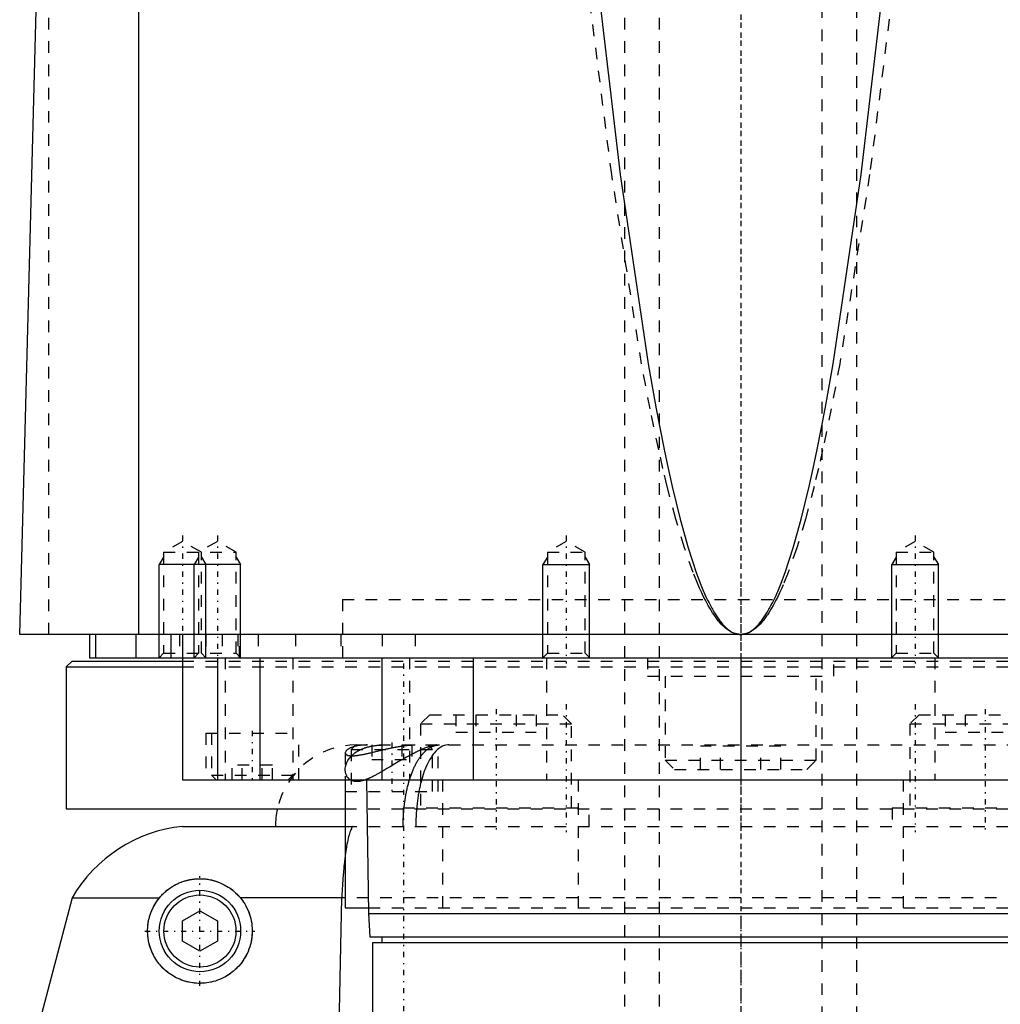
# Model space of a CAD drawing. Extents: x -90 to 90, y -1 to 818.
# Tile 6 of 11: x -62 to 22, y 361 to 446. Entities that reach past the tile are written whole.
import ezdxf

# ---------------------------------------------------------------- set-up
doc = ezdxf.new("R2010")
doc.units = 0
doc.linetypes.add('CENTER', pattern=[1.5, 0.45, -0.5, 0.05, -0.5])
doc.linetypes.add('DASHED', pattern=[2, 1, -1])
for name, color, linetype in [('AM_0', 7, 'CONTINUOUS'), ('AM_10', 7, 'CONTINUOUS'), ('AM_3', 7, 'DASHED'), ('AM_7', 7, 'CENTER')]:
    doc.layers.add(name, color=color, linetype=linetype)

msp = doc.modelspace()

# ---------------------------------------------------------------- linework, layer by layer
at = {"layer": 'AM_0', "color": 7, "linetype": 'CONTINUOUS'}
for p, q in [((-51.744, 393), (-51.744, 453.55)), ((-62, 393), (-60.5, 449.85)), ((62, 393), (-62, 393)), ((-56, 393), (-56, 391)), ((-55.474, 393), (-55.474, 391)), ((-52, 393), (-52, 391)), ((-49, 393), (-49, 391)), ((-48, 393), (-48, 380.5)), ((-57.5, 390.7), (-58, 390.2)), ((-57.5, 390.7), (-48.014, 390.7)), ((-56, 391), (56, 391)), ((-45.003, 391), (-45.003, 380.5)), ((-41.361, 391), (-41.361, 380.5)), ((-30.85, 391), (-30.85, 380.5)), ((-23, 391), (-23, 380.5)), ((-13, 391), (-13.005, 391.005)), ((0, 391), (0, 380.5)), ((13.005, 391.005), (13, 391)), ((-58, 390.2), (-58, 378)), ((-58, 390.2), (-48.014, 390.2)), ((-48, 380.5), (48, 380.5)), ((-34, 380.5), (-34, 369.5)), ((-32.175, 380.5), (-32, 369)), ((-58, 378), (-34.039, 378)), ((-48, 376.5), (-34.006, 376.5)), ((-57.5, 370.35), (-60.75, 358)), ((-57.5, 370.35), (-49.982, 370.35)), ((-34, 370.35), (-43.018, 370.35)), ((-34.315, 370.35), (-34.692, 353.502)), ((-48, 368.366), (-46.5, 369.232)), ((-46.5, 369.232), (-45, 368.366)), ((-34, 369.5), (-32.008, 369.5)), ((-48, 366.634), (-48, 368.366)), ((-45, 368.366), (-45, 366.634)), ((-32, 369), (-31.9, 367)), ((-32, 369), (32, 369)), ((-46.5, 365.768), (-48, 366.634)), ((-45, 366.634), (-46.5, 365.768)), ((-31.9, 367), (31.9, 367)), ((-30.85, 367), (-30.85, 366.5)), ((-31.65, 366.5), (-31.65, 357.5)), ((-31.65, 366.5), (31.65, 366.5))]:
    msp.add_line(p, q, dxfattribs=at)
for points in [[(-12.4, 449.85, 0), (-10.364, 432.538, 0), (-7.968, 416.271, 0), (-7.279, 412.407, 0), (-6.59, 408.891, 0), (-6.245, 407.264, 0), (-5.9, 405.725, 0), (-5.208, 402.909, 0), (-4.515, 400.445, 0), (-3.822, 398.331, 0), (-3.417, 397.261, 0), (-3.302, 396.977, 0), (-3.186, 396.703, 0), (-3.128, 396.569, 0), (-3.07, 396.438, 0), (-2.955, 396.184, 0), (-2.839, 395.939, 0), (-2.723, 395.704, 0), (-2.607, 395.479, 0), (-2.491, 395.263, 0), (-2.434, 395.159, 0), (-2.376, 395.058, 0), (-2.26, 394.862, 0), (-2.144, 394.676, 0), (-2.086, 394.587, 0), (-2.028, 394.5, 0), (-1.912, 394.333, 0), (-1.797, 394.177, 0), (-1.739, 394.102, 0), (-1.681, 394.03, 0), (-1.565, 393.893, 0), (-1.449, 393.765, 0), (-1.333, 393.648, 0), (-1.217, 393.54, 0), (-1.101, 393.442, 0), (-1.043, 393.397, 0), (-0.985, 393.354, 0), (-0.869, 393.275, 0), (-0.754, 393.207, 0), (-0.638, 393.148, 0), (-0.57, 393.118, 0), (-0.551, 393.111, 0), (-0.531, 393.103, 0), (-0.522, 393.099, 0), (-0.512, 393.096, 0), (-0.493, 393.088, 0), (-0.473, 393.082, 0), (-0.454, 393.075, 0), (-0.435, 393.069, 0), (-0.415, 393.063, 0), (-0.406, 393.06, 0), (-0.396, 393.057, 0), (-0.377, 393.052, 0), (-0.357, 393.047, 0), (-0.348, 393.044, 0), (-0.338, 393.042, 0), (-0.319, 393.037, 0), (-0.299, 393.033, 0), (-0.29, 393.031, 0), (-0.28, 393.029, 0), (-0.261, 393.025, 0), (-0.242, 393.021, 0), (-0.222, 393.018, 0), (-0.203, 393.015, 0), (-0.184, 393.012, 0), (-0.174, 393.011, 0), (-0.164, 393.01, 0), (-0.145, 393.008, 0), (-0.126, 393.006, 0), (-0.106, 393.004, 0), (-0.087, 393.003, 0), (-0.068, 393.002, 0), (-0.058, 393.001, 0), (-0.048, 393.001, 0), (-0.029, 393, 0), (-0.01, 393, 0), (0, 393, 0)], [(0, 393, 0), (0.01, 393, 0), (0.029, 393, 0), (0.048, 393.001, 0), (0.058, 393.001, 0), (0.068, 393.002, 0), (0.087, 393.003, 0), (0.106, 393.004, 0), (0.126, 393.006, 0), (0.145, 393.008, 0), (0.164, 393.01, 0), (0.174, 393.011, 0), (0.184, 393.012, 0), (0.203, 393.015, 0), (0.222, 393.018, 0), (0.242, 393.021, 0), (0.261, 393.025, 0), (0.28, 393.029, 0), (0.29, 393.031, 0), (0.299, 393.033, 0), (0.319, 393.037, 0), (0.338, 393.042, 0), (0.348, 393.044, 0), (0.357, 393.047, 0), (0.377, 393.052, 0), (0.396, 393.057, 0), (0.406, 393.06, 0), (0.415, 393.063, 0), (0.435, 393.069, 0), (0.454, 393.075, 0), (0.473, 393.082, 0), (0.493, 393.088, 0), (0.512, 393.096, 0), (0.522, 393.099, 0), (0.531, 393.103, 0), (0.551, 393.111, 0), (0.57, 393.118, 0), (0.589, 393.127, 0), (0.609, 393.135, 0), (0.628, 393.144, 0), (0.638, 393.148, 0), (0.647, 393.153, 0), (0.667, 393.162, 0), (0.686, 393.171, 0), (0.754, 393.207, 0), (0.869, 393.275, 0), (0.985, 393.354, 0), (1.043, 393.397, 0), (1.101, 393.442, 0), (1.217, 393.54, 0), (1.333, 393.648, 0), (1.449, 393.765, 0), (1.565, 393.893, 0), (1.681, 394.03, 0), (1.739, 394.102, 0), (1.797, 394.177, 0), (1.912, 394.333, 0), (2.028, 394.5, 0), (2.086, 394.587, 0), (2.144, 394.676, 0), (2.26, 394.862, 0), (2.376, 395.058, 0), (2.434, 395.159, 0), (2.491, 395.263, 0), (2.607, 395.479, 0), (2.723, 395.704, 0), (2.839, 395.939, 0), (2.955, 396.184, 0), (3.07, 396.438, 0), (3.128, 396.569, 0), (3.186, 396.703, 0), (3.302, 396.977, 0), (3.417, 397.261, 0), (3.822, 398.331, 0), (4.515, 400.445, 0), (5.208, 402.909, 0), (5.9, 405.725, 0), (6.245, 407.264, 0), (6.59, 408.891, 0), (7.279, 412.407, 0), (7.968, 416.271, 0), (10.364, 432.538, 0), (12.4, 449.85, 0)], [(-34, 374.029, 0), (-34.01, 373.945, 0), (-34.032, 373.775, 0), (-34.053, 373.6, 0), (-34.063, 373.51, 0), (-34.073, 373.42, 0), (-34.093, 373.235, 0), (-34.113, 373.046, 0), (-34.132, 372.853, 0), (-34.15, 372.655, 0), (-34.168, 372.454, 0), (-34.177, 372.351, 0), (-34.186, 372.248, 0), (-34.203, 372.038, 0), (-34.22, 371.825, 0), (-34.236, 371.608, 0), (-34.251, 371.387, 0), (-34.266, 371.163, 0), (-34.274, 371.049, 0), (-34.281, 370.935, 0), (-34.295, 370.703, 0), (-34.309, 370.469, 0), (-34.315, 370.35, 0)], [(-49.982, 370.35, 0), (-49.953, 370.385, 0), (-49.894, 370.455, 0), (-49.833, 370.523, 0), (-49.803, 370.557, 0), (-49.772, 370.59, 0), (-49.709, 370.655, 0), (-49.644, 370.719, 0), (-49.579, 370.782, 0), (-49.513, 370.843, 0), (-49.445, 370.902, 0), (-49.411, 370.932, 0), (-49.377, 370.961, 0), (-49.307, 371.017, 0), (-49.237, 371.072, 0), (-49.166, 371.125, 0), (-49.094, 371.177, 0), (-49.022, 371.227, 0), (-48.986, 371.251, 0), (-48.949, 371.275, 0), (-48.876, 371.322, 0), (-48.802, 371.366, 0), (-48.765, 371.388, 0), (-48.728, 371.41, 0), (-48.654, 371.451, 0), (-48.579, 371.491, 0), (-48.541, 371.511, 0), (-48.503, 371.53, 0), (-48.427, 371.566, 0), (-48.351, 371.601, 0), (-48.275, 371.635, 0), (-48.199, 371.667, 0), (-48.123, 371.697, 0), (-48.085, 371.712, 0), (-48.047, 371.726, 0), (-47.971, 371.753, 0), (-47.895, 371.778, 0), (-47.819, 371.802, 0), (-47.743, 371.825, 0), (-47.667, 371.846, 0), (-47.63, 371.856, 0), (-47.592, 371.866, 0), (-47.517, 371.884, 0), (-47.442, 371.9, 0), (-47.367, 371.916, 0), (-47.292, 371.93, 0), (-47.218, 371.942, 0), (-47.181, 371.948, 0), (-47.144, 371.954, 0), (-47.07, 371.964, 0), (-46.997, 371.972, 0), (-46.924, 371.98, 0), (-46.851, 371.986, 0), (-46.779, 371.991, 0), (-46.743, 371.993, 0), (-46.707, 371.995, 0), (-46.636, 371.998, 0), (-46.565, 372, 0), (-46.494, 372, 0), (-46.423, 371.999, 0), (-46.354, 371.998, 0), (-46.319, 371.996, 0), (-46.284, 371.995, 0), (-46.215, 371.991, 0), (-46.146, 371.986, 0), (-46.112, 371.983, 0), (-46.077, 371.98, 0), (-46.009, 371.973, 0), (-45.942, 371.965, 0), (-45.908, 371.961, 0), (-45.875, 371.956, 0), (-45.808, 371.946, 0), (-45.741, 371.936, 0), (-45.512, 371.89, 0), (-45.129, 371.786, 0), (-44.759, 371.65, 0), (-44.403, 371.482, 0), (-44.064, 371.284, 0), (-43.901, 371.173, 0), (-43.742, 371.056, 0), (-43.437, 370.797, 0), (-43.268, 370.632, 0), (-43.221, 370.582, 0), (-43.175, 370.532, 0), (-43.152, 370.507, 0), (-43.129, 370.481, 0), (-43.084, 370.429, 0), (-43.04, 370.377, 0), (-43.018, 370.35, 0)], [(-43.018, 370.35, 0), (-42.961, 370.279, 0), (-42.853, 370.136, 0), (-42.75, 369.987, 0), (-42.7, 369.91, 0), (-42.651, 369.831, 0), (-42.556, 369.667, 0), (-42.467, 369.497, 0), (-42.385, 369.321, 0), (-42.309, 369.138, 0), (-42.24, 368.951, 0), (-42.209, 368.855, 0), (-42.18, 368.759, 0), (-42.127, 368.563, 0), (-42.084, 368.364, 0), (-42.049, 368.162, 0), (-42.023, 367.959, 0), (-42.007, 367.755, 0), (-42.003, 367.652, 0), (-42, 367.55, 0), (-42.003, 367.346, 0), (-42.014, 367.144, 0), (-42.023, 367.043, 0), (-42.035, 366.944, 0), (-42.064, 366.743, 0), (-42.104, 366.54, 0), (-42.127, 366.439, 0), (-42.153, 366.337, 0), (-42.212, 366.134, 0), (-42.282, 365.933, 0), (-42.361, 365.734, 0), (-42.45, 365.538, 0), (-42.549, 365.347, 0), (-42.601, 365.253, 0), (-42.656, 365.16, 0), (-42.773, 364.979, 0), (-42.897, 364.804, 0), (-43.029, 364.636, 0), (-43.168, 364.476, 0), (-43.313, 364.323, 0), (-43.387, 364.25, 0), (-43.463, 364.18, 0), (-43.617, 364.045, 0), (-43.774, 363.92, 0), (-43.935, 363.802, 0), (-44.101, 363.693, 0), (-44.272, 363.59, 0), (-44.359, 363.542, 0), (-44.446, 363.496, 0), (-44.624, 363.41, 0), (-44.805, 363.332, 0), (-44.987, 363.262, 0), (-45.171, 363.201, 0), (-45.356, 363.148, 0), (-45.449, 363.124, 0), (-45.542, 363.103, 0), (-45.727, 363.067, 0), (-45.911, 363.039, 0), (-46.094, 363.018, 0), (-46.275, 363.006, 0), (-46.454, 363, 0), (-46.543, 363, 0), (-46.63, 363.002, 0), (-46.803, 363.01, 0), (-46.971, 363.025, 0), (-47.054, 363.034, 0), (-47.135, 363.045, 0), (-47.295, 363.071, 0), (-47.455, 363.102, 0), (-47.534, 363.12, 0), (-47.613, 363.14, 0), (-47.771, 363.183, 0), (-47.927, 363.232, 0), (-48.081, 363.287, 0), (-48.233, 363.347, 0), (-48.383, 363.413, 0), (-48.457, 363.448, 0), (-48.53, 363.484, 0), (-48.675, 363.56, 0), (-48.816, 363.642, 0), (-48.954, 363.728, 0), (-49.089, 363.819, 0), (-49.22, 363.915, 0), (-49.284, 363.964, 0), (-49.347, 364.015, 0), (-49.469, 364.119, 0), (-49.588, 364.227, 0), (-49.702, 364.338, 0), (-49.812, 364.454, 0), (-49.917, 364.572, 0), (-49.968, 364.632, 0), (-50.017, 364.693, 0), (-50.112, 364.817, 0), (-50.203, 364.943, 0), (-50.29, 365.073, 0), (-50.374, 365.21, 0), (-50.454, 365.352, 0), (-50.493, 365.425, 0), (-50.531, 365.5, 0), (-50.603, 365.653, 0), (-50.671, 365.811, 0), (-50.733, 365.973, 0), (-50.79, 366.141, 0), (-50.84, 366.312, 0), (-50.863, 366.399, 0), (-50.885, 366.487, 0), (-50.922, 366.667, 0), (-50.953, 366.849, 0), (-50.965, 366.942, 0), (-50.976, 367.035, 0), (-50.992, 367.224, 0), (-50.999, 367.415, 0), (-51, 367.512, 0), (-50.999, 367.609, 0), (-50.99, 367.804, 0), (-50.972, 368.001, 0), (-50.945, 368.199, 0), (-50.91, 368.398, 0), (-50.884, 368.514, 0), (-50.876, 368.548, 0), (-50.868, 368.581, 0), (-50.864, 368.598, 0), (-50.86, 368.614, 0), (-50.851, 368.648, 0), (-50.842, 368.681, 0), (-50.838, 368.698, 0), (-50.833, 368.714, 0), (-50.824, 368.748, 0), (-50.814, 368.781, 0), (-50.809, 368.798, 0), (-50.804, 368.814, 0), (-50.794, 368.848, 0), (-50.783, 368.881, 0), (-50.772, 368.914, 0), (-50.761, 368.947, 0), (-50.75, 368.98, 0), (-50.744, 368.997, 0), (-50.738, 369.013, 0), (-50.726, 369.046, 0), (-50.714, 369.079, 0), (-50.702, 369.112, 0), (-50.689, 369.144, 0), (-50.676, 369.177, 0), (-50.669, 369.193, 0), (-50.663, 369.209, 0), (-50.649, 369.242, 0), (-50.636, 369.274, 0), (-50.622, 369.306, 0), (-50.607, 369.338, 0), (-50.593, 369.371, 0), (-50.585, 369.386, 0), (-50.578, 369.402, 0), (-50.563, 369.434, 0), (-50.548, 369.466, 0), (-50.493, 369.575, 0), (-50.392, 369.759, 0), (-50.338, 369.849, 0), (-50.283, 369.937, 0), (-50.168, 370.108, 0), (-50.046, 370.271, 0), (-49.982, 370.35, 0)]]:
    msp.add_polyline3d(points, dxfattribs=at)
for radius in [3.5, 3.1]:
    msp.add_circle((-46.5, 367.5), radius, dxfattribs=at)
for centre, radius, start, end in [((-33, 376.5), 7, 167.62637, 180), ((-46.693, 364.069), 12.5, 96.00221, 149.83328)]:
    msp.add_arc(centre, radius, start, end, dxfattribs=at)
at = {"layer": 'AM_10', "color": 7, "linetype": 'CONTINUOUS'}
for p, q in [((-49.621, 399.656), (-50, 399)), ((-46.621, 399.656), (-47, 399)), ((-46.379, 399.656), (-46, 399)), ((-43.379, 399.656), (-43, 399)), ((-16.621, 399.656), (-17, 399)), ((-13.379, 399.656), (-13, 399)), ((13.379, 399.656), (13, 399)), ((16.621, 399.656), (17, 399)), ((-50, 391), (-50, 399)), ((-43, 399), (-50, 399)), ((-47, 391), (-47, 399)), ((-46, 391), (-46, 399)), ((-43, 391), (-43, 399)), ((-17, 391), (-17, 399)), ((-17, 399), (-13, 399)), ((-13, 391), (-13, 399)), ((13, 391), (13, 399)), ((13, 399), (17, 399)), ((17, 391), (17, 399))]:
    msp.add_line(p, q, dxfattribs=at)
at = {"layer": 'AM_3', "color": 6, "linetype": 'DASHED'}
for p, q in [((-7, 792), (-7, 266)), ((7, 266), (7, 792)), ((-10, 780), (-10, 306)), ((10, 306), (10, 780)), ((-59.5, 393), (-59.5, 451.989)), ((-48, 401), (-49.621, 400.064)), ((-46.379, 400.064), (-48, 401)), ((-45, 401), (-46.621, 400.064)), ((-43.379, 400.064), (-45, 401)), ((-15, 401), (-16.621, 400.064)), ((-13.379, 400.064), (-15, 401)), ((15, 401), (13.379, 400.064)), ((16.621, 400.064), (15, 401)), ((-49.621, 400.064), (-49.621, 391.379)), ((-49.621, 400.064), (-43.379, 400.064)), ((-46.621, 400.064), (-46.621, 391.379)), ((-46.379, 391.379), (-46.379, 400.064)), ((-43.379, 391.379), (-43.379, 400.064)), ((-16.621, 400.064), (-16.621, 391.379)), ((-16.621, 400.064), (-13.379, 400.064)), ((-13.379, 391.379), (-13.379, 400.064)), ((13.379, 400.064), (13.379, 391.379)), ((13.379, 400.064), (16.621, 400.064)), ((16.621, 391.379), (16.621, 400.064)), ((-34.25, 396), (34.25, 396)), ((-34.25, 396), (-34.25, 390.7)), ((-34.25, 396), (0, 396)), ((-48.25, 393), (-48.25, 391)), ((-46, 393), (-46, 391)), ((-44.587, 393), (-44.587, 391)), ((-43.236, 393), (-43.236, 391)), ((-43.087, 391), (-43.087, 393)), ((-41.5, 393), (-41.5, 391)), ((-38.286, 393), (-38.286, 391)), ((-34.381, 393), (-34.381, 391)), ((-30.84, 393), (-30.84, 391)), ((-28, 393), (-28, 391)), ((-49.621, 391.379), (-50, 391)), ((-49.621, 391.379), (-43.379, 391.379)), ((-46.621, 391.379), (-47, 391)), ((-46, 391), (-46.379, 391.379)), ((-43, 391), (-43.379, 391.379)), ((-16.621, 391.379), (-17, 391)), ((-16.621, 391.379), (-13.379, 391.379)), ((-13.005, 391.005), (-13.379, 391.379)), ((13.379, 391.379), (13.005, 391.005)), ((13.379, 391.379), (16.621, 391.379)), ((17, 391), (16.621, 391.379)), ((-48.014, 390.7), (48.014, 390.7)), ((-44.341, 391), (-44.341, 380.5)), ((-38.5, 391), (-38.5, 380.5)), ((-28.477, 391), (-28.477, 380.5)), ((-16.695, 391), (-16.695, 380.5)), ((-8, 391), (-8, 389.4)), ((8, 389.4), (8, 391)), ((16.695, 391), (16.695, 380.5)), ((-48.014, 390.2), (48.014, 390.2)), ((-8, 389.4), (8, 389.4)), ((-6.5, 389.4), (-6.5, 382.2)), ((6.5, 382.2), (6.5, 389.4)), ((-26.737, 386.1), (-27.537, 385.3)), ((-26.737, 386.1), (-15.337, 386.1)), ((-24.502, 386.1), (-24.502, 384.6)), ((-22.77, 386.1), (-22.77, 384.6)), ((-19.305, 386.1), (-19.305, 384.6)), ((-17.573, 386.1), (-17.573, 384.6)), ((-14.537, 385.3), (-15.337, 386.1)), ((15.337, 386.1), (14.537, 385.3)), ((15.337, 386.1), (26.737, 386.1)), ((17.573, 386.1), (17.573, 384.6)), ((19.305, 386.1), (19.305, 384.6)), ((-27.537, 385.3), (-27.537, 378.1)), ((-27.537, 385.3), (-14.537, 385.3)), ((-14.537, 378.1), (-14.537, 385.3)), ((14.537, 385.3), (14.537, 378.1)), ((14.537, 385.3), (27.537, 385.3)), ((-46, 384.5), (-46, 380.5)), ((-46, 384.5), (-38, 384.5)), ((-45.5, 384.5), (-45.5, 380.9)), ((-38, 380.5), (-38, 384.5)), ((-24.502, 384.6), (-17.573, 384.6)), ((17.573, 384.6), (24.502, 384.6)), ((-33.1, 383.5), (-33.5, 383.1)), ((-33.1, 383.5), (33.1, 383.5)), ((-31.732, 383.5), (-31.732, 382.25)), ((-30.866, 383.5), (-30.866, 382.25)), ((-29.134, 383.5), (-29.134, 382.25)), ((-28.268, 383.5), (-28.268, 382.25)), ((-26.5, 383.1), (-26.9, 383.5)), ((-26, 379.5), (-26, 383.5)), ((-34, 382.813), (-34, 380.5)), ((-33.5, 383.1), (-33.5, 379.5)), ((-33.5, 383.1), (-26.5, 383.1)), ((-26.5, 379.5), (-26.5, 383.1)), ((-3.464, 381.4), (-3.464, 383.4)), ((3.464, 383.4), (-3.464, 383.4)), ((-1.732, 381.4), (-1.732, 383.4)), ((1.732, 381.4), (1.732, 383.4)), ((3.464, 381.4), (3.464, 383.4)), ((-31.732, 382.25), (-28.268, 382.25)), ((-6.5, 382.2), (-5.7, 381.4)), ((-6.5, 382.2), (6.5, 382.2)), ((5.7, 381.4), (6.5, 382.2)), ((-43.732, 380.5), (-43.732, 381.75)), ((-40.268, 381.75), (-43.732, 381.75)), ((-42.866, 380.5), (-42.866, 381.75)), ((-41.134, 380.5), (-41.134, 381.75)), ((-40.268, 380.5), (-40.268, 381.75)), ((-5.7, 381.4), (5.7, 381.4)), ((-45.5, 380.9), (-45.1, 380.5)), ((-45.5, 380.9), (-38.5, 380.9)), ((-38.9, 380.5), (-38.5, 380.9)), ((-25.65, 380.5), (-25.65, 369.5)), ((-13.979, 380.5), (-13.979, 369.5)), ((13.979, 380.5), (13.979, 369.5)), ((-34, 379.5), (-26, 379.5)), ((-34.039, 378), (34.039, 378)), ((-29.037, 378.1), (-29.037, 376.5)), ((-29.037, 378.1), (-13.037, 378.1)), ((-27.861, 378.1), (-27.87, 378)), ((-13.037, 376.5), (-13.037, 378.1)), ((13.037, 378.1), (13.037, 376.5)), ((13.037, 378.1), (29.037, 378.1)), ((-34.006, 376.5), (34.006, 376.5)), ((34, 370.35), (-34, 370.35)), ((-32.008, 369.5), (32.008, 369.5))]:
    msp.add_line(p, q, dxfattribs=at)
for points in [[(0, 393, 0), (-0.01, 393, 0), (-0.031, 393, 0), (-0.052, 393.001, 0), (-0.062, 393.001, 0), (-0.072, 393.002, 0), (-0.093, 393.003, 0), (-0.114, 393.004, 0), (-0.134, 393.006, 0), (-0.155, 393.008, 0), (-0.176, 393.01, 0), (-0.186, 393.011, 0), (-0.196, 393.012, 0), (-0.217, 393.015, 0), (-0.238, 393.018, 0), (-0.258, 393.021, 0), (-0.279, 393.025, 0), (-0.3, 393.029, 0), (-0.31, 393.031, 0), (-0.32, 393.033, 0), (-0.341, 393.037, 0), (-0.362, 393.042, 0), (-0.372, 393.044, 0), (-0.382, 393.047, 0), (-0.403, 393.052, 0), (-0.424, 393.057, 0), (-0.434, 393.06, 0), (-0.444, 393.063, 0), (-0.465, 393.069, 0), (-0.486, 393.075, 0), (-0.506, 393.082, 0), (-0.527, 393.088, 0), (-0.548, 393.095, 0), (-0.558, 393.099, 0), (-0.568, 393.103, 0), (-0.589, 393.11, 0), (-0.61, 393.118, 0), (-0.682, 393.148, 0), (-0.806, 393.207, 0), (-0.93, 393.275, 0), (-1.054, 393.354, 0), (-1.116, 393.396, 0), (-1.178, 393.442, 0), (-1.302, 393.54, 0), (-1.426, 393.647, 0), (-1.549, 393.765, 0), (-1.673, 393.892, 0), (-1.797, 394.029, 0), (-1.859, 394.101, 0), (-1.921, 394.176, 0), (-2.045, 394.332, 0), (-2.169, 394.499, 0), (-2.231, 394.586, 0), (-2.293, 394.675, 0), (-2.417, 394.861, 0), (-2.541, 395.057, 0), (-2.603, 395.158, 0), (-2.664, 395.262, 0), (-2.788, 395.477, 0), (-2.912, 395.702, 0), (-3.036, 395.937, 0), (-3.16, 396.182, 0), (-3.284, 396.436, 0), (-3.345, 396.567, 0), (-3.407, 396.701, 0), (-3.531, 396.974, 0), (-3.655, 397.258, 0), (-4.088, 398.328, 0), (-4.829, 400.441, 0), (-5.57, 402.904, 0), (-6.311, 405.719, 0), (-6.68, 407.258, 0), (-7.05, 408.884, 0), (-7.788, 412.399, 0), (-8.524, 416.263, 0), (-11.092, 432.53, 0), (-13.276, 449.85, 0)], [(13.276, 449.85, 0), (11.092, 432.53, 0), (8.524, 416.263, 0), (7.788, 412.399, 0), (7.05, 408.884, 0), (6.68, 407.258, 0), (6.311, 405.719, 0), (5.57, 402.904, 0), (4.829, 400.441, 0), (4.088, 398.328, 0), (3.655, 397.258, 0), (3.531, 396.974, 0), (3.407, 396.701, 0), (3.345, 396.567, 0), (3.284, 396.436, 0), (3.16, 396.182, 0), (3.036, 395.937, 0), (2.912, 395.702, 0), (2.788, 395.477, 0), (2.664, 395.262, 0), (2.603, 395.158, 0), (2.541, 395.057, 0), (2.417, 394.861, 0), (2.293, 394.675, 0), (2.231, 394.586, 0), (2.169, 394.499, 0), (2.045, 394.332, 0), (1.921, 394.176, 0), (1.859, 394.101, 0), (1.797, 394.029, 0), (1.673, 393.892, 0), (1.549, 393.765, 0), (1.426, 393.647, 0), (1.302, 393.54, 0), (1.178, 393.442, 0), (1.116, 393.396, 0), (1.054, 393.354, 0), (0.93, 393.275, 0), (0.806, 393.207, 0), (0.682, 393.148, 0), (0.558, 393.099, 0), (0.486, 393.075, 0), (0.465, 393.069, 0), (0.444, 393.063, 0), (0.434, 393.06, 0), (0.424, 393.057, 0), (0.403, 393.052, 0), (0.382, 393.047, 0), (0.372, 393.044, 0), (0.362, 393.042, 0), (0.341, 393.037, 0), (0.32, 393.033, 0), (0.31, 393.031, 0), (0.3, 393.029, 0), (0.279, 393.025, 0), (0.258, 393.021, 0), (0.238, 393.018, 0), (0.217, 393.015, 0), (0.196, 393.012, 0), (0.186, 393.011, 0), (0.176, 393.01, 0), (0.155, 393.008, 0), (0.134, 393.006, 0), (0.114, 393.004, 0), (0.093, 393.003, 0), (0.072, 393.002, 0), (0.062, 393.001, 0), (0.052, 393.001, 0), (0.031, 393, 0), (0.01, 393, 0), (0, 393, 0)], [(-32.107, 383.5, 0), (-32.202, 383.499, 0), (-32.387, 383.492, 0), (-32.564, 383.479, 0), (-32.649, 383.47, 0), (-32.732, 383.46, 0), (-32.892, 383.436, 0), (-33.042, 383.406, 0), (-33.183, 383.371, 0), (-33.313, 383.333, 0), (-33.434, 383.291, 0), (-33.49, 383.268, 0), (-33.543, 383.245, 0), (-33.642, 383.197, 0), (-33.729, 383.147, 0), (-33.804, 383.096, 0), (-33.868, 383.043, 0), (-33.92, 382.991, 0), (-33.941, 382.964, 0), (-33.959, 382.938, 0), (-33.985, 382.887, 0), (-33.998, 382.837, 0), (-34, 382.813, 0)], [(-34, 382.813, 0), (-34, 382.806, 0), (-33.999, 382.791, 0), (-33.996, 382.777, 0), (-33.994, 382.77, 0), (-33.992, 382.763, 0), (-33.987, 382.75, 0), (-33.98, 382.736, 0), (-33.972, 382.723, 0), (-33.963, 382.711, 0), (-33.952, 382.699, 0), (-33.947, 382.693, 0), (-33.94, 382.687, 0), (-33.927, 382.676, 0), (-33.912, 382.665, 0), (-33.896, 382.655, 0), (-33.879, 382.645, 0), (-33.86, 382.636, 0), (-33.851, 382.631, 0), (-33.84, 382.627, 0), (-33.819, 382.618, 0), (-33.796, 382.611, 0), (-33.784, 382.607, 0), (-33.772, 382.604, 0), (-33.746, 382.597, 0), (-33.72, 382.591, 0), (-33.706, 382.588, 0), (-33.691, 382.586, 0), (-33.662, 382.581, 0), (-33.631, 382.577, 0), (-33.598, 382.574, 0), (-33.564, 382.571, 0), (-33.529, 382.569, 0), (-33.511, 382.568, 0), (-33.493, 382.567, 0), (-33.455, 382.566, 0), (-33.416, 382.566, 0), (-33.376, 382.567, 0), (-33.335, 382.568, 0), (-33.292, 382.57, 0), (-33.27, 382.571, 0), (-33.248, 382.573, 0), (-33.203, 382.576, 0), (-33.157, 382.58, 0), (-33.11, 382.585, 0), (-33.061, 382.59, 0), (-33.011, 382.596, 0), (-32.986, 382.599, 0), (-32.96, 382.602, 0), (-32.908, 382.609, 0), (-32.855, 382.617, 0), (-32.8, 382.626, 0), (-32.745, 382.635, 0), (-32.688, 382.645, 0), (-32.659, 382.65, 0), (-32.63, 382.655, 0), (-32.572, 382.666, 0), (-32.512, 382.677, 0), (-32.452, 382.689, 0), (-32.39, 382.701, 0), (-32.328, 382.714, 0), (-32.297, 382.721, 0), (-32.265, 382.728, 0), (-32.201, 382.741, 0), (-32.136, 382.756, 0), (-32.104, 382.763, 0), (-32.071, 382.77, 0), (-32.004, 382.785, 0), (-31.937, 382.801, 0), (-31.903, 382.808, 0), (-31.869, 382.816, 0), (-31.801, 382.832, 0), (-31.731, 382.849, 0), (-31.661, 382.865, 0), (-31.59, 382.882, 0), (-31.519, 382.899, 0), (-31.483, 382.908, 0), (-31.447, 382.917, 0), (-31.374, 382.934, 0), (-31.301, 382.952, 0), (-31.227, 382.97, 0), (-31.152, 382.988, 0), (-31.078, 383.006, 0), (-31.04, 383.015, 0), (-31.002, 383.024, 0), (-30.926, 383.042, 0), (-30.85, 383.06, 0), (-30.773, 383.079, 0), (-30.696, 383.097, 0), (-30.619, 383.115, 0), (-30.58, 383.124, 0), (-30.541, 383.133, 0), (-30.463, 383.151, 0), (-30.384, 383.168, 0), (-30.305, 383.186, 0), (-30.226, 383.203, 0), (-30.147, 383.22, 0), (-30.107, 383.229, 0), (-30.068, 383.237, 0), (-29.988, 383.254, 0), (-29.908, 383.27, 0), (-29.828, 383.286, 0), (-29.748, 383.302, 0), (-29.668, 383.317, 0), (-29.627, 383.324, 0), (-29.587, 383.332, 0), (-29.507, 383.346, 0), (-29.427, 383.36, 0), (-29.387, 383.367, 0), (-29.347, 383.374, 0), (-29.267, 383.386, 0), (-29.187, 383.399, 0), (-29.147, 383.405, 0), (-29.108, 383.411, 0), (-29.028, 383.422, 0), (-28.949, 383.432, 0), (-28.87, 383.442, 0), (-28.791, 383.451, 0), (-28.712, 383.46, 0), (-28.673, 383.464, 0), (-28.634, 383.468, 0), (-28.556, 383.475, 0), (-28.478, 383.481, 0), (-28.402, 383.486, 0), (-28.325, 383.491, 0), (-28.25, 383.494, 0), (-28.212, 383.496, 0), (-28.175, 383.497, 0), (-28.101, 383.499, 0), (-28.028, 383.5, 0), (-27.991, 383.5, 0)], [(-34, 381.377, 0), (-33.997, 381.463, 0), (-33.975, 381.638, 0), (-33.931, 381.815, 0), (-33.901, 381.903, 0), (-33.865, 381.991, 0), (-33.776, 382.164, 0), (-33.666, 382.332, 0), (-33.591, 382.428, 0), (-33.568, 382.455, 0), (-33.545, 382.481, 0), (-33.533, 382.495, 0), (-33.521, 382.508, 0), (-33.496, 382.534, 0), (-33.471, 382.56, 0), (-33.445, 382.586, 0), (-33.418, 382.611, 0), (-33.391, 382.637, 0), (-33.377, 382.649, 0), (-33.364, 382.662, 0), (-33.335, 382.686, 0), (-33.306, 382.711, 0), (-33.277, 382.735, 0), (-33.247, 382.759, 0), (-33.216, 382.783, 0), (-33.2, 382.795, 0), (-33.184, 382.806, 0), (-33.152, 382.83, 0), (-33.12, 382.852, 0), (-33.103, 382.864, 0), (-33.087, 382.875, 0), (-33.053, 382.897, 0), (-33.019, 382.919, 0), (-33.001, 382.93, 0), (-32.984, 382.941, 0), (-32.948, 382.962, 0), (-32.912, 382.983, 0), (-32.875, 383.003, 0), (-32.837, 383.024, 0), (-32.799, 383.043, 0), (-32.78, 383.053, 0), (-32.761, 383.063, 0), (-32.722, 383.082, 0), (-32.682, 383.101, 0), (-32.641, 383.119, 0), (-32.6, 383.138, 0), (-32.559, 383.155, 0), (-32.538, 383.164, 0), (-32.516, 383.173, 0), (-32.474, 383.189, 0), (-32.43, 383.206, 0), (-32.387, 383.222, 0), (-32.342, 383.237, 0), (-32.298, 383.253, 0), (-32.275, 383.26, 0), (-32.252, 383.267, 0), (-32.207, 383.282, 0), (-32.161, 383.295, 0), (-32.114, 383.309, 0), (-32.067, 383.322, 0), (-32.019, 383.334, 0), (-31.995, 383.34, 0), (-31.971, 383.346, 0), (-31.922, 383.358, 0), (-31.873, 383.369, 0), (-31.824, 383.38, 0), (-31.774, 383.39, 0), (-31.724, 383.4, 0), (-31.698, 383.405, 0), (-31.673, 383.409, 0), (-31.622, 383.418, 0), (-31.57, 383.427, 0), (-31.544, 383.431, 0), (-31.518, 383.434, 0), (-31.465, 383.442, 0), (-31.413, 383.449, 0), (-31.386, 383.452, 0), (-31.36, 383.456, 0), (-31.306, 383.462, 0), (-31.253, 383.467, 0), (-31.199, 383.472, 0), (-31.145, 383.477, 0), (-31.091, 383.481, 0), (-31.064, 383.483, 0), (-31.037, 383.485, 0), (-30.982, 383.488, 0), (-30.927, 383.491, 0), (-30.872, 383.494, 0), (-30.817, 383.496, 0), (-30.761, 383.498, 0), (-30.733, 383.498, 0), (-30.705, 383.499, 0), (-30.649, 383.5, 0), (-30.593, 383.5, 0), (-30.565, 383.5, 0)], [(-29.026, 376.5, 0), (-29.026, 376.551, 0), (-29.025, 376.654, 0), (-29.024, 376.757, 0), (-29.023, 376.808, 0), (-29.022, 376.859, 0), (-29.019, 376.962, 0), (-29.016, 377.064, 0), (-29.012, 377.166, 0), (-29.007, 377.268, 0), (-29.002, 377.37, 0), (-28.999, 377.42, 0), (-28.996, 377.471, 0), (-28.99, 377.572, 0), (-28.983, 377.673, 0), (-28.975, 377.774, 0), (-28.966, 377.875, 0), (-28.957, 377.975, 0), (-28.953, 378.025, 0), (-28.948, 378.075, 0), (-28.937, 378.174, 0), (-28.926, 378.273, 0), (-28.921, 378.323, 0), (-28.915, 378.372, 0), (-28.902, 378.47, 0), (-28.89, 378.568, 0), (-28.883, 378.617, 0), (-28.876, 378.666, 0), (-28.862, 378.763, 0), (-28.847, 378.86, 0), (-28.832, 378.956, 0), (-28.816, 379.052, 0), (-28.799, 379.147, 0), (-28.791, 379.195, 0), (-28.782, 379.242, 0), (-28.764, 379.336, 0), (-28.746, 379.429, 0), (-28.727, 379.522, 0), (-28.707, 379.614, 0), (-28.687, 379.705, 0), (-28.676, 379.751, 0), (-28.666, 379.796, 0), (-28.645, 379.886, 0), (-28.623, 379.975, 0), (-28.6, 380.063, 0), (-28.577, 380.15, 0), (-28.554, 380.237, 0), (-28.542, 380.28, 0), (-28.53, 380.323, 0), (-28.505, 380.408, 0), (-28.48, 380.492, 0), (-28.454, 380.575, 0), (-28.428, 380.658, 0), (-28.401, 380.739, 0), (-28.387, 380.78, 0), (-28.373, 380.82, 0), (-28.345, 380.9, 0), (-28.317, 380.979, 0), (-28.288, 381.057, 0), (-28.259, 381.134, 0), (-28.229, 381.21, 0), (-28.213, 381.247, 0), (-28.198, 381.285, 0), (-28.167, 381.359, 0), (-28.136, 381.432, 0), (-28.12, 381.468, 0), (-28.104, 381.504, 0), (-28.071, 381.575, 0), (-28.039, 381.644, 0), (-28.022, 381.679, 0), (-28.005, 381.713, 0), (-27.972, 381.78, 0), (-27.937, 381.847, 0), (-27.903, 381.912, 0), (-27.868, 381.976, 0), (-27.833, 382.038, 0), (-27.815, 382.069, 0), (-27.797, 382.1, 0), (-27.761, 382.16, 0), (-27.724, 382.219, 0), (-27.687, 382.277, 0), (-27.65, 382.334, 0), (-27.612, 382.389, 0), (-27.593, 382.417, 0), (-27.574, 382.444, 0), (-27.536, 382.497, 0), (-27.497, 382.548, 0), (-27.458, 382.599, 0), (-27.418, 382.648, 0), (-27.378, 382.696, 0), (-27.358, 382.719, 0), (-27.338, 382.742, 0), (-27.298, 382.788, 0), (-27.257, 382.832, 0), (-27.216, 382.874, 0), (-27.174, 382.916, 0), (-27.132, 382.955, 0), (-27.111, 382.975, 0), (-27.09, 382.994, 0), (-27.048, 383.031, 0), (-27.005, 383.067, 0), (-26.963, 383.101, 0), (-26.92, 383.134, 0), (-26.877, 383.166, 0), (-26.855, 383.181, 0), (-26.833, 383.196, 0), (-26.79, 383.225, 0), (-26.746, 383.252, 0), (-26.724, 383.265, 0), (-26.702, 383.278, 0), (-26.658, 383.303, 0), (-26.613, 383.326, 0), (-26.591, 383.337, 0), (-26.569, 383.347, 0), (-26.524, 383.368, 0), (-26.479, 383.386, 0), (-26.434, 383.404, 0), (-26.389, 383.42, 0), (-26.344, 383.434, 0), (-26.321, 383.441, 0), (-26.298, 383.447, 0), (-26.253, 383.459, 0), (-26.207, 383.469, 0), (-26.161, 383.478, 0), (-26.116, 383.485, 0), (-26.07, 383.491, 0), (-26.047, 383.493, 0), (-26.024, 383.495, 0), (-25.977, 383.498, 0), (-25.931, 383.5, 0), (-25.908, 383.5, 0)], [(-26.161, 383.5, 0), (-26.181, 383.5, 0), (-26.226, 383.497, 0), (-26.275, 383.492, 0), (-26.302, 383.488, 0), (-26.329, 383.484, 0), (-26.387, 383.474, 0), (-26.45, 383.46, 0), (-26.517, 383.444, 0), (-26.588, 383.425, 0), (-26.663, 383.403, 0), (-26.702, 383.39, 0), (-26.742, 383.378, 0), (-26.824, 383.35, 0), (-26.91, 383.32, 0), (-26.999, 383.287, 0), (-27.09, 383.251, 0), (-27.185, 383.212, 0), (-27.233, 383.192, 0), (-27.282, 383.172, 0), (-27.383, 383.128, 0), (-27.485, 383.082, 0), (-27.537, 383.059, 0)], [(-25.11, 383.5, 0), (-25.188, 383.498, 0), (-25.342, 383.478, 0), (-25.495, 383.438, 0), (-25.57, 383.411, 0), (-25.646, 383.379, 0), (-25.795, 383.3, 0), (-25.942, 383.202, 0), (-26.086, 383.085, 0), (-26.227, 382.949, 0), (-26.365, 382.794, 0), (-26.433, 382.709, 0), (-26.499, 382.621, 0), (-26.629, 382.431, 0), (-26.754, 382.223, 0), (-26.875, 382, 0), (-26.99, 381.76, 0), (-27.1, 381.505, 0), (-27.153, 381.371, 0), (-27.205, 381.234, 0), (-27.303, 380.95, 0), (-27.395, 380.654, 0), (-27.438, 380.501, 0)], [(-27.537, 383.059, 0), (-27.558, 383.049, 0), (-27.6, 383.03, 0), (-27.642, 383.01, 0), (-27.663, 383, 0), (-27.684, 382.99, 0), (-27.726, 382.97, 0), (-27.769, 382.949, 0), (-27.812, 382.928, 0), (-27.855, 382.907, 0), (-27.899, 382.886, 0), (-27.921, 382.875, 0), (-27.943, 382.864, 0), (-27.987, 382.842, 0), (-28.031, 382.819, 0), (-28.076, 382.797, 0), (-28.12, 382.774, 0), (-28.165, 382.751, 0), (-28.188, 382.739, 0), (-28.21, 382.727, 0), (-28.255, 382.704, 0), (-28.301, 382.68, 0), (-28.324, 382.668, 0), (-28.347, 382.656, 0), (-28.392, 382.631, 0), (-28.438, 382.607, 0), (-28.461, 382.594, 0), (-28.484, 382.582, 0), (-28.531, 382.557, 0), (-28.577, 382.532, 0), (-28.741, 382.442, 0), (-29.023, 382.283, 0), (-29.306, 382.121, 0), (-29.588, 381.956, 0), (-29.869, 381.791, 0), (-30.008, 381.708, 0), (-30.147, 381.626, 0), (-30.421, 381.464, 0), (-30.69, 381.306, 0), (-30.953, 381.154, 0), (-31.21, 381.009, 0), (-31.459, 380.874, 0), (-31.581, 380.811, 0), (-31.602, 380.8, 0), (-31.642, 380.78, 0), (-31.681, 380.76, 0), (-31.701, 380.75, 0), (-31.721, 380.741, 0), (-31.76, 380.721, 0), (-31.799, 380.703, 0), (-31.838, 380.684, 0), (-31.877, 380.666, 0), (-31.916, 380.648, 0), (-31.935, 380.64, 0), (-31.954, 380.631, 0), (-31.993, 380.614, 0), (-32.031, 380.597, 0), (-32.069, 380.581, 0), (-32.107, 380.565, 0), (-32.145, 380.55, 0), (-32.164, 380.543, 0), (-32.183, 380.535, 0), (-32.22, 380.521, 0), (-32.258, 380.507, 0), (-32.276, 380.5, 0)], [(-33.58, 380.5, 0), (-33.603, 380.516, 0), (-33.647, 380.55, 0), (-33.688, 380.587, 0), (-33.708, 380.606, 0), (-33.727, 380.625, 0), (-33.763, 380.666, 0), (-33.796, 380.708, 0), (-33.827, 380.753, 0), (-33.855, 380.799, 0), (-33.881, 380.847, 0), (-33.893, 380.872, 0), (-33.904, 380.897, 0), (-33.925, 380.949, 0), (-33.944, 381.002, 0), (-33.959, 381.056, 0), (-33.973, 381.112, 0), (-33.983, 381.169, 0), (-33.988, 381.198, 0), (-33.992, 381.227, 0), (-33.997, 381.286, 0), (-34, 381.346, 0), (-34, 381.377, 0)], [(-32.276, 380.5, 0), (-32.321, 380.484, 0), (-32.41, 380.454, 0), (-32.498, 380.428, 0), (-32.541, 380.416, 0), (-32.584, 380.405, 0), (-32.67, 380.385, 0), (-32.752, 380.369, 0), (-32.833, 380.357, 0), (-32.911, 380.349, 0), (-32.987, 380.345, 0), (-33.024, 380.345, 0), (-33.06, 380.346, 0), (-33.131, 380.35, 0), (-33.2, 380.358, 0), (-33.267, 380.37, 0), (-33.33, 380.386, 0), (-33.391, 380.405, 0), (-33.42, 380.416, 0), (-33.449, 380.428, 0), (-33.503, 380.455, 0), (-33.555, 380.484, 0), (-33.58, 380.5, 0)], [(-27.537, 380.114, 0), (-27.55, 380.062, 0), (-27.574, 379.958, 0), (-27.597, 379.852, 0), (-27.608, 379.799, 0), (-27.62, 379.745, 0), (-27.641, 379.637, 0), (-27.663, 379.529, 0), (-27.683, 379.419, 0), (-27.703, 379.308, 0), (-27.721, 379.196, 0), (-27.731, 379.14, 0), (-27.74, 379.084, 0), (-27.757, 378.97, 0), (-27.773, 378.856, 0), (-27.789, 378.741, 0), (-27.804, 378.626, 0), (-27.818, 378.51, 0), (-27.825, 378.452, 0), (-27.832, 378.394, 0), (-27.844, 378.277, 0), (-27.856, 378.159, 0), (-27.861, 378.1, 0)], [(-27.438, 380.501, 0), (-27.455, 380.438, 0), (-27.489, 380.31, 0), (-27.522, 380.18, 0), (-27.537, 380.114, 0)], [(-27.87, 378, 0), (-27.874, 377.959, 0), (-27.881, 377.877, 0), (-27.887, 377.795, 0), (-27.89, 377.754, 0), (-27.893, 377.712, 0), (-27.898, 377.63, 0), (-27.903, 377.547, 0), (-27.908, 377.464, 0), (-27.913, 377.381, 0), (-27.917, 377.297, 0), (-27.918, 377.256, 0), (-27.92, 377.214, 0), (-27.923, 377.13, 0), (-27.926, 377.046, 0), (-27.928, 376.963, 0), (-27.93, 376.879, 0), (-27.932, 376.795, 0), (-27.933, 376.753, 0), (-27.933, 376.711, 0), (-27.934, 376.626, 0), (-27.934, 376.542, 0), (-27.934, 376.5, 0)], [(-33.33, 376.5, 0), (-33.352, 376.479, 0), (-33.395, 376.428, 0), (-33.437, 376.366, 0), (-33.458, 376.331, 0), (-33.478, 376.293, 0), (-33.519, 376.208, 0), (-33.559, 376.113, 0), (-33.599, 376.007, 0), (-33.637, 375.89, 0), (-33.676, 375.762, 0), (-33.694, 375.694, 0), (-33.713, 375.623, 0), (-33.75, 375.474, 0), (-33.786, 375.314, 0), (-33.821, 375.143, 0), (-33.855, 374.963, 0), (-33.889, 374.772, 0), (-33.905, 374.673, 0), (-33.921, 374.571, 0), (-33.953, 374.361, 0), (-33.984, 374.142, 0), (-34, 374.029, 0)]]:
    msp.add_polyline3d(points, dxfattribs=at)
msp.add_circle((-46.5, 367.5), 4.5, dxfattribs=at)
msp.add_arc((-33, 376.5), 7, 90, 167.62637, dxfattribs=at)
at = {"layer": 'AM_7', "color": 4, "linetype": 'CENTER'}
for p, q in [((0, 818.3), (0, 239.7)), ((0, 619.2), (0, 339.31)), ((-48, 401.5), (-48, 390.5)), ((-45, 401.5), (-45, 390.5)), ((-15, 401.5), (-15, 390.5)), ((15, 401.5), (15, 390.5)), ((0, 396.975), (0, 375.525)), ((-29, 390.5), (-29, 302.5)), ((-15, 387), (-15, 376)), ((15, 387), (15, 376)), ((-21.037, 386.58), (-21.037, 376.02)), ((21.037, 386.58), (21.037, 376.02)), ((-42, 384.7), (-42, 380.3)), ((-30, 383.7), (-30, 379.3)), ((-46.5, 362.775), (-46.5, 372.225)), ((0, 368.538), (0, 334.712)), ((-51.225, 367.5), (-41.775, 367.5))]:
    msp.add_line(p, q, dxfattribs=at)

doc.saveas('drawing.dxf')
